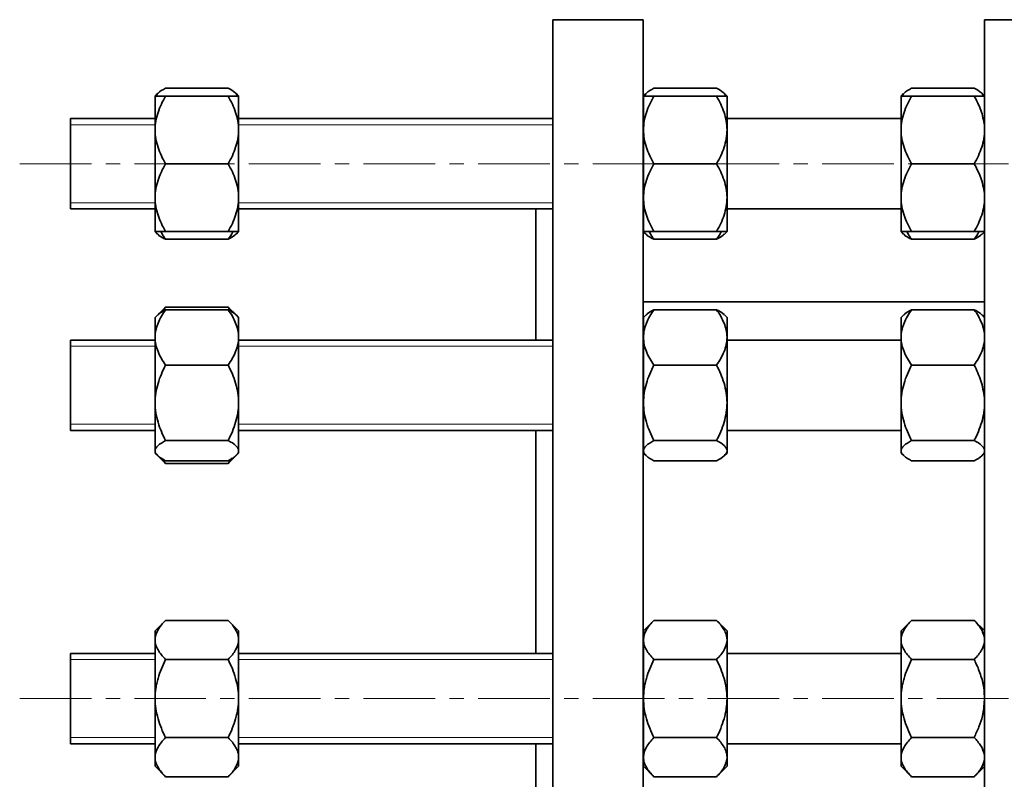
# Model space of a CAD drawing. Header units: millimetres. Extents: x -40 to 515, y 1 to 250.
# Tile 2 of 4: x -40 to 134, y 115 to 250. Entities that reach past the tile are written whole.
import ezdxf

# ---------------------------------------------------------------- set-up
doc = ezdxf.new("R2010")
doc.units = ezdxf.units.MM
doc.linetypes.add('CENTERX2', pattern=[20.32, 12.7, -2.54, 2.54, -2.54])
doc.layers.add('NOTE', color=7, linetype='Continuous')

msp = doc.modelspace()

# ---------------------------------------------------------------- linework, layer by layer
at = {"color": 7, "linetype": 'Continuous', "lineweight": 35}
for p, q in [((70.26, 249.98), (54.26, 249.98)), ((54.26, 157.48), (54.26, 249.98)), ((70.26, 157.48), (70.26, 249.98)), ((146.76, 249.98), (130.76, 249.98)), ((130.76, 157.48), (130.76, 249.98)), ((-3.3, 237.85), (-14.38, 237.85)), ((83.27, 237.85), (72.18, 237.85)), ((128.93, 237.85), (117.85, 237.85)), ((-15.79, 236.91), (-16.24, 236.46)), ((-16.24, 236.46), (-16.24, 230.46)), ((-3.3, 236.46), (-14.38, 236.46)), ((-1.44, 236.46), (-1.9, 236.93)), ((-1.44, 236.46), (-1.44, 230.46)), ((70.77, 236.91), (70.33, 236.46)), ((70.33, 236.46), (70.33, 230.46)), ((83.27, 236.46), (72.18, 236.46)), ((85.13, 236.46), (84.66, 236.93)), ((85.13, 236.46), (85.13, 230.46)), ((116.44, 236.91), (115.99, 236.46)), ((115.99, 236.46), (115.99, 230.46)), ((128.93, 236.46), (117.85, 236.46)), ((130.76, 236.5), (130.33, 236.93)), ((-16.24, 232.46), (-31.24, 232.46)), ((-31.24, 224.46), (-31.24, 232.46)), ((54.26, 232.46), (-1.44, 232.46)), ((70.33, 232.46), (70.26, 232.46)), ((115.99, 232.46), (85.13, 232.46)), ((-16.24, 230.46), (-16.24, 218.46)), ((-1.44, 230.46), (-1.44, 218.46)), ((70.33, 230.46), (70.33, 218.46)), ((85.13, 230.46), (85.13, 218.46)), ((115.99, 230.46), (115.99, 218.46)), ((-31.24, 216.46), (-31.24, 224.46)), ((-3.3, 224.46), (-14.38, 224.46)), ((83.27, 224.46), (72.18, 224.46)), ((128.93, 224.46), (117.85, 224.46)), ((-16.24, 218.46), (-16.24, 212.46)), ((-1.44, 218.46), (-1.44, 212.46)), ((70.33, 218.46), (70.33, 212.46)), ((85.13, 218.46), (85.13, 212.46)), ((115.99, 218.46), (115.99, 212.46)), ((-31.24, 216.46), (-16.24, 216.46)), ((-1.44, 216.46), (54.26, 216.46)), ((51.26, 193.23), (51.26, 216.46)), ((70.26, 216.46), (70.33, 216.46)), ((85.13, 216.46), (115.99, 216.46)), ((-16.24, 212.46), (-15.79, 212.02)), ((-3.3, 212.46), (-14.38, 212.46)), ((-1.9, 212), (-1.44, 212.46)), ((70.33, 212.46), (70.77, 212.02)), ((83.27, 212.46), (72.18, 212.46)), ((84.66, 212), (85.13, 212.46)), ((115.99, 212.46), (116.44, 212.02)), ((128.93, 212.46), (117.85, 212.46)), ((130.33, 212), (130.76, 212.43)), ((-3.3, 211.08), (-14.38, 211.08)), ((83.27, 211.08), (72.18, 211.08)), ((128.93, 211.08), (117.85, 211.08)), ((-14.38, 199.08), (-15.78, 197.69)), ((-15.14, 198.14), (-14.38, 199.08)), ((-3.3, 199.08), (-14.38, 199.08)), ((-1.89, 197.68), (-3.3, 199.08)), ((-3.3, 199.08), (-2.45, 198.07)), ((130.76, 199.98), (70.26, 199.98)), ((-15.78, 197.69), (-16.24, 197.23)), ((-16.24, 193.71), (-16.24, 197.23)), ((-3.3, 198.61), (-14.38, 198.61)), ((-1.44, 197.23), (-1.89, 197.68)), ((-1.44, 197.23), (-1.44, 193.71)), ((70.79, 197.69), (70.33, 197.23)), ((70.33, 193.71), (70.33, 197.23)), ((83.27, 198.61), (72.18, 198.61)), ((85.13, 197.23), (84.68, 197.68)), ((85.13, 197.23), (85.13, 193.71)), ((116.45, 197.69), (115.99, 197.23)), ((115.99, 193.71), (115.99, 197.23)), ((128.93, 198.61), (117.85, 198.61)), ((130.76, 197.26), (130.34, 197.68)), ((-16.24, 193.23), (-31.24, 193.23)), ((-31.24, 179.57), (-31.24, 193.23)), ((-16.24, 193.71), (-16.24, 182.12)), ((-1.44, 193.71), (-1.44, 182.12)), ((54.26, 193.23), (-1.44, 193.23)), ((70.33, 193.23), (70.26, 193.23)), ((70.33, 193.71), (70.33, 182.12)), ((85.13, 193.71), (85.13, 182.12)), ((115.99, 193.23), (85.13, 193.23)), ((115.99, 193.71), (115.99, 182.12)), ((-3.3, 188.81), (-14.38, 188.81)), ((83.27, 188.81), (72.18, 188.81)), ((128.93, 188.81), (117.85, 188.81)), ((-16.24, 182.12), (-16.24, 173.64)), ((-1.44, 182.12), (-1.44, 173.64)), ((70.33, 182.12), (70.33, 173.64)), ((85.13, 182.12), (85.13, 173.64)), ((115.99, 182.12), (115.99, 173.64)), ((-31.24, 177.23), (-31.24, 179.57)), ((-31.24, 177.23), (-16.24, 177.23)), ((-1.44, 177.23), (54.26, 177.23)), ((51.26, 157.48), (51.26, 177.23)), ((70.26, 177.23), (70.33, 177.23)), ((85.13, 177.23), (115.99, 177.23)), ((-3.3, 175.43), (-14.38, 175.43)), ((83.27, 175.43), (72.18, 175.43)), ((128.93, 175.43), (117.85, 175.43)), ((-16.24, 173.64), (-16.24, 173.23)), ((-16.24, 173.23), (-15.78, 172.77)), ((-1.89, 172.78), (-1.44, 173.23)), ((-1.44, 173.64), (-1.44, 173.23)), ((70.33, 173.64), (70.33, 173.23)), ((70.33, 173.23), (70.79, 172.77)), ((84.68, 172.78), (85.13, 173.23)), ((85.13, 173.64), (85.13, 173.23)), ((115.99, 173.64), (115.99, 173.23)), ((115.99, 173.23), (116.45, 172.77)), ((130.34, 172.78), (130.76, 173.2)), ((-15.69, 172.67), (-14.38, 171.37)), ((-14.38, 171.37), (-15.19, 172.35)), ((-3.3, 171.84), (-14.38, 171.84)), ((-3.3, 171.37), (-14.38, 171.37)), ((-3.3, 171.37), (-1.93, 172.74)), ((-2.52, 172.35), (-3.3, 171.37)), ((83.27, 171.84), (72.18, 171.84)), ((128.93, 171.84), (117.85, 171.84)), ((51.26, 137.74), (51.26, 157.48)), ((54.26, 64.98), (54.26, 157.48)), ((70.26, 64.98), (70.26, 157.48)), ((130.76, 64.98), (130.76, 157.48)), ((-14.38, 143.59), (-16.24, 141.74)), ((-3.3, 143.59), (-14.38, 143.59)), ((-1.44, 141.74), (-3.3, 143.59)), ((72.18, 143.59), (70.33, 141.74)), ((83.27, 143.59), (72.18, 143.59)), ((85.13, 141.74), (83.27, 143.59)), ((117.85, 143.59), (115.99, 141.74)), ((128.93, 143.59), (117.85, 143.59)), ((130.76, 141.77), (128.93, 143.59)), ((-16.24, 141.74), (-16.24, 140.13)), ((-1.44, 141.74), (-1.44, 140.13)), ((70.33, 141.74), (70.33, 140.13)), ((85.13, 141.74), (85.13, 140.13)), ((115.99, 141.74), (115.99, 140.13)), ((-16.24, 129.74), (-16.24, 140.13)), ((-1.44, 140.13), (-1.44, 129.74)), ((70.33, 129.74), (70.33, 140.13)), ((85.13, 140.13), (85.13, 129.74)), ((115.99, 129.74), (115.99, 140.13)), ((-16.24, 137.74), (-31.24, 137.74)), ((-31.24, 121.74), (-31.24, 137.74)), ((-3.3, 136.67), (-14.38, 136.67)), ((54.26, 137.74), (-1.44, 137.74)), ((70.33, 137.74), (70.26, 137.74)), ((83.27, 136.67), (72.18, 136.67)), ((115.99, 137.74), (85.13, 137.74)), ((128.93, 136.67), (117.85, 136.67)), ((-16.24, 129.74), (-16.24, 119.35)), ((-1.44, 129.74), (-1.44, 119.35)), ((70.33, 129.74), (70.33, 119.35)), ((85.13, 129.74), (85.13, 119.35)), ((115.99, 129.74), (115.99, 119.35)), ((-3.3, 122.81), (-14.38, 122.81)), ((83.27, 122.81), (72.18, 122.81)), ((128.93, 122.81), (117.85, 122.81)), ((-31.24, 121.74), (-16.24, 121.74)), ((-1.44, 121.74), (54.26, 121.74)), ((51.26, 98.5), (51.26, 121.74)), ((70.26, 121.74), (70.33, 121.74)), ((85.13, 121.74), (115.99, 121.74)), ((-16.24, 119.35), (-16.24, 117.74)), ((-1.44, 119.35), (-1.44, 117.74)), ((70.33, 119.35), (70.33, 117.74)), ((85.13, 119.35), (85.13, 117.74)), ((115.99, 119.35), (115.99, 117.74)), ((-16.24, 117.74), (-14.38, 115.88)), ((-3.3, 115.88), (-1.44, 117.74)), ((70.33, 117.74), (72.18, 115.88)), ((83.27, 115.88), (85.13, 117.74)), ((115.99, 117.74), (117.85, 115.88)), ((128.93, 115.88), (130.76, 117.71)), ((-3.3, 115.88), (-14.38, 115.88)), ((83.27, 115.88), (72.18, 115.88)), ((128.93, 115.88), (117.85, 115.88))]:
    msp.add_line(p, q, dxfattribs=at)
at = {"color": 7, "linetype": 'Continuous', "lineweight": 18}
for p, q in [((-16.24, 231.36), (-31.24, 231.36)), ((54.26, 231.36), (-1.44, 231.36)), ((-31.24, 217.57), (-16.24, 217.57)), ((-1.44, 217.57), (54.26, 217.57)), ((-16.24, 192.13), (-31.24, 192.13)), ((54.26, 192.13), (-1.44, 192.13)), ((-31.24, 178.33), (-16.24, 178.33)), ((-1.44, 178.33), (54.26, 178.33)), ((-16.24, 136.64), (-31.24, 136.64)), ((54.26, 136.64), (-1.44, 136.64)), ((-31.24, 122.84), (-16.24, 122.84)), ((-1.44, 122.84), (54.26, 122.84))]:
    msp.add_line(p, q, dxfattribs=at)
at = {"color": 7, "linetype": 'Continuous', "lineweight": 35}
for points, knots in [([(-16.09, 236.33), (-16, 236.55), (-15.8, 237.08), (-14.91, 237.57), (-14.38, 237.85)], [0, 0, 0, 0, 0.41914, 1, 1, 1, 1]), ([(-3.3, 237.85), (-2.84, 237.6), (-2.03, 237.16), (-1.74, 236.68), (-1.61, 236.46)], [0, 0, 0, 0, 0.554745, 1, 1, 1, 1]), ([(70.52, 236.41), (70.6, 236.6), (70.8, 237.11), (71.66, 237.57), (72.18, 237.85)], [0, 0, 0, 0, 0.3874027, 1, 1, 1, 1]), ([(83.27, 237.85), (83.72, 237.6), (84.54, 237.16), (84.82, 236.68), (84.95, 236.46)], [0, 0, 0, 0, 0.5547449, 1, 1, 1, 1]), ([(116.14, 236.33), (116.23, 236.55), (116.43, 237.08), (117.33, 237.57), (117.85, 237.85)], [0, 0, 0, 0, 0.41914, 1, 1, 1, 1]), ([(128.93, 237.85), (129.39, 237.6), (130.2, 237.16), (130.49, 236.68), (130.62, 236.46)], [0, 0, 0, 0, 0.554745, 1, 1, 1, 1]), ([(-16.24, 230.46), (-16.24, 231.51), (-16.06, 232.53), (-15.39, 234.56), (-14.93, 235.52), (-14.38, 236.46)], [0, 0, 0, 0, 0.5, 0.5, 1, 1, 1, 1]), ([(-14.38, 236.46), (-14.65, 236.46), (-14.91, 236.46), (-15.36, 236.46), (-15.56, 236.46), (-15.89, 236.46), (-16.02, 236.46), (-16.2, 236.46), (-16.24, 236.46), (-16.24, 236.46)], [0, 0, 0, 0, 0.25, 0.25, 0.5, 0.5, 0.75, 0.75, 1, 1, 1, 1]), ([(-3.3, 236.46), (-2.75, 235.52), (-2.29, 234.56), (-1.8, 233.07), (-1.67, 232.56), (-1.49, 231.52), (-1.44, 230.99), (-1.44, 230.46)], [0, 0, 0, 0, 0.5, 0.5, 0.75, 0.75, 1, 1, 1, 1]), ([(-1.44, 236.46), (-1.44, 236.46), (-1.49, 236.46), (-1.62, 236.46), (-1.67, 236.46), (-1.8, 236.46), (-1.88, 236.46), (-2.29, 236.46), (-2.76, 236.46), (-3.3, 236.46)], [0, 0, 0, 0, 0.25, 0.25, 0.375, 0.375, 0.5, 0.5, 1, 1, 1, 1]), ([(70.33, 230.46), (70.33, 231.51), (70.51, 232.53), (71.17, 234.56), (71.64, 235.52), (72.18, 236.46)], [0, 0, 0, 0, 0.5, 0.5, 1, 1, 1, 1]), ([(72.18, 236.46), (71.91, 236.46), (71.66, 236.46), (71.21, 236.46), (71.01, 236.46), (70.68, 236.46), (70.55, 236.46), (70.37, 236.46), (70.33, 236.46), (70.33, 236.46)], [0, 0, 0, 0, 0.25, 0.25, 0.5, 0.5, 0.75, 0.75, 1, 1, 1, 1]), ([(83.27, 236.46), (83.81, 235.52), (84.27, 234.56), (84.77, 233.07), (84.9, 232.56), (85.08, 231.52), (85.13, 230.99), (85.13, 230.46)], [0, 0, 0, 0, 0.5, 0.5, 0.75, 0.75, 1, 1, 1, 1]), ([(85.13, 236.46), (85.13, 236.46), (85.08, 236.46), (84.95, 236.46), (84.89, 236.46), (84.76, 236.46), (84.69, 236.46), (84.27, 236.46), (83.81, 236.46), (83.27, 236.46)], [0, 0, 0, 0, 0.25, 0.25, 0.375, 0.375, 0.5, 0.5, 1, 1, 1, 1]), ([(115.99, 230.46), (115.99, 231.51), (116.18, 232.53), (116.84, 234.56), (117.3, 235.52), (117.85, 236.46)], [0, 0, 0, 0, 0.5, 0.5, 1, 1, 1, 1]), ([(117.85, 236.46), (117.58, 236.46), (117.32, 236.46), (116.87, 236.46), (116.68, 236.46), (116.35, 236.46), (116.21, 236.46), (116.04, 236.46), (115.99, 236.46), (115.99, 236.46)], [0, 0, 0, 0, 0.25, 0.25, 0.5, 0.5, 0.75, 0.75, 1, 1, 1, 1]), ([(128.93, 236.46), (129.38, 235.64), (130.29, 233.97), (130.6, 232.15), (130.76, 231.22)], [0, 0, 0, 0, 0.491688, 1, 1, 1, 1]), ([(130.79, 236.46), (130.79, 236.46), (130.75, 236.46), (130.61, 236.46), (130.56, 236.46), (130.43, 236.46), (130.35, 236.46), (129.94, 236.46), (129.47, 236.46), (128.93, 236.46)], [0, 0, 0, 0, 0.25, 0.25, 0.375, 0.375, 0.5, 0.5, 1, 1, 1, 1]), ([(-14.38, 224.46), (-14.93, 225.41), (-15.39, 226.37), (-15.88, 227.86), (-16.01, 228.37), (-16.19, 229.41), (-16.24, 229.94), (-16.24, 230.46)], [0, 0, 0, 0, 0.5, 0.5, 0.75, 0.75, 1, 1, 1, 1]), ([(-1.44, 230.46), (-1.44, 229.42), (-1.63, 228.39), (-2.29, 226.37), (-2.75, 225.4), (-3.3, 224.46)], [0, 0, 0, 0, 0.5, 0.5, 1, 1, 1, 1]), ([(72.18, 224.46), (71.64, 225.41), (71.18, 226.37), (70.68, 227.86), (70.55, 228.37), (70.37, 229.41), (70.33, 229.94), (70.33, 230.46)], [0, 0, 0, 0, 0.5, 0.5, 0.75, 0.75, 1, 1, 1, 1]), ([(85.13, 230.46), (85.13, 229.42), (84.94, 228.39), (84.28, 226.37), (83.81, 225.4), (83.27, 224.46)], [0, 0, 0, 0, 0.5, 0.5, 1, 1, 1, 1]), ([(117.85, 224.46), (117.3, 225.41), (116.84, 226.37), (116.35, 227.86), (116.22, 228.37), (116.04, 229.41), (115.99, 229.94), (115.99, 230.46)], [0, 0, 0, 0, 0.5, 0.5, 0.75, 0.75, 1, 1, 1, 1]), ([(130.79, 230.46), (130.79, 229.42), (130.61, 228.39), (129.94, 226.37), (129.48, 225.4), (128.93, 224.46)], [0, 0, 0, 0, 0.5, 0.5, 1, 1, 1, 1]), ([(-16.24, 218.46), (-16.24, 219.51), (-16.06, 220.53), (-15.39, 222.56), (-14.93, 223.52), (-14.38, 224.46)], [0, 0, 0, 0, 0.5, 0.5, 1, 1, 1, 1]), ([(-3.3, 224.46), (-2.75, 223.52), (-2.29, 222.56), (-1.8, 221.07), (-1.67, 220.56), (-1.49, 219.52), (-1.44, 218.99), (-1.44, 218.46)], [0, 0, 0, 0, 0.5, 0.5, 0.75, 0.75, 1, 1, 1, 1]), ([(70.33, 218.46), (70.33, 219.51), (70.51, 220.53), (71.17, 222.56), (71.64, 223.52), (72.18, 224.46)], [0, 0, 0, 0, 0.5, 0.5, 1, 1, 1, 1]), ([(83.27, 224.46), (83.81, 223.52), (84.27, 222.56), (84.77, 221.07), (84.9, 220.56), (85.08, 219.52), (85.13, 218.99), (85.13, 218.46)], [0, 0, 0, 0, 0.5, 0.5, 0.75, 0.75, 1, 1, 1, 1]), ([(115.99, 218.46), (115.99, 219.51), (116.18, 220.53), (116.84, 222.56), (117.3, 223.52), (117.85, 224.46)], [0, 0, 0, 0, 0.5, 0.5, 1, 1, 1, 1]), ([(128.93, 224.46), (129.38, 223.64), (130.29, 221.97), (130.6, 220.15), (130.76, 219.22)], [0, 0, 0, 0, 0.491688, 1, 1, 1, 1]), ([(-14.38, 212.46), (-14.93, 213.41), (-15.39, 214.37), (-15.88, 215.86), (-16.01, 216.37), (-16.19, 217.41), (-16.24, 217.94), (-16.24, 218.46)], [0, 0, 0, 0, 0.5, 0.5, 0.75, 0.75, 1, 1, 1, 1]), ([(-1.44, 218.46), (-1.44, 217.42), (-1.63, 216.39), (-2.29, 214.37), (-2.75, 213.4), (-3.3, 212.46)], [0, 0, 0, 0, 0.5, 0.5, 1, 1, 1, 1]), ([(72.18, 212.46), (71.64, 213.41), (71.18, 214.37), (70.68, 215.86), (70.55, 216.37), (70.37, 217.41), (70.33, 217.94), (70.33, 218.46)], [0, 0, 0, 0, 0.5, 0.5, 0.75, 0.75, 1, 1, 1, 1]), ([(85.13, 218.46), (85.13, 217.42), (84.94, 216.39), (84.28, 214.37), (83.81, 213.4), (83.27, 212.46)], [0, 0, 0, 0, 0.5, 0.5, 1, 1, 1, 1]), ([(117.85, 212.46), (117.3, 213.41), (116.84, 214.37), (116.35, 215.86), (116.22, 216.37), (116.04, 217.41), (115.99, 217.94), (115.99, 218.46)], [0, 0, 0, 0, 0.5, 0.5, 0.75, 0.75, 1, 1, 1, 1]), ([(130.79, 218.46), (130.79, 217.42), (130.61, 216.39), (129.94, 214.37), (129.48, 213.4), (128.93, 212.46)], [0, 0, 0, 0, 0.5, 0.5, 1, 1, 1, 1]), ([(-16.24, 212.46), (-16.24, 212.46), (-16.2, 212.46), (-16.06, 212.46), (-16.01, 212.46), (-15.88, 212.46), (-15.8, 212.46), (-15.39, 212.46), (-14.92, 212.46), (-14.38, 212.46)], [0, 0, 0, 0, 0.25, 0.25, 0.375, 0.375, 0.5, 0.5, 1, 1, 1, 1]), ([(-15.77, 212.04), (-15.75, 212.01), (-15.57, 211.67), (-14.95, 211.36), (-14.38, 211.08)], [0, 0, 0, 0, 0.09752, 1, 1, 1, 1]), ([(-14.38, 211.08), (-14.45, 211.17), (-14.77, 211.62), (-15.02, 212.09), (-15.22, 212.46)], [0, 0, 0, 0, 0.207763, 1, 1, 1, 1]), ([(-2.43, 212.46), (-2.44, 212.45), (-2.66, 211.97), (-2.98, 211.52), (-3.3, 211.08)], [0, 0, 0, 0, 0.030655, 1, 1, 1, 1]), ([(-3.3, 212.46), (-3.03, 212.46), (-2.77, 212.46), (-2.32, 212.46), (-2.13, 212.46), (-1.8, 212.46), (-1.66, 212.46), (-1.49, 212.46), (-1.44, 212.46), (-1.44, 212.46)], [0, 0, 0, 0, 0.25, 0.25, 0.5, 0.5, 0.75, 0.75, 1, 1, 1, 1]), ([(-3.3, 211.08), (-2.82, 211.32), (-2.22, 211.63), (-1.99, 211.97), (-1.94, 212.04)], [0, 0, 0, 0, 0.788468, 1, 1, 1, 1]), ([(70.33, 212.46), (70.33, 212.46), (70.37, 212.46), (70.5, 212.46), (70.56, 212.46), (70.69, 212.46), (70.76, 212.46), (71.18, 212.46), (71.64, 212.46), (72.18, 212.46)], [0, 0, 0, 0, 0.25, 0.25, 0.375, 0.375, 0.5, 0.5, 1, 1, 1, 1]), ([(70.8, 212.04), (70.81, 212.01), (70.99, 211.67), (71.62, 211.36), (72.18, 211.08)], [0, 0, 0, 0, 0.09752, 1, 1, 1, 1]), ([(72.18, 211.08), (72.12, 211.17), (71.8, 211.62), (71.55, 212.09), (71.35, 212.46)], [0, 0, 0, 0, 0.207763, 1, 1, 1, 1]), ([(84.13, 212.46), (84.13, 212.45), (83.91, 211.97), (83.58, 211.52), (83.27, 211.08)], [0, 0, 0, 0, 0.030655, 1, 1, 1, 1]), ([(83.27, 212.46), (83.54, 212.46), (83.79, 212.46), (84.24, 212.46), (84.44, 212.46), (84.77, 212.46), (84.9, 212.46), (85.08, 212.46), (85.13, 212.46), (85.13, 212.46)], [0, 0, 0, 0, 0.25, 0.25, 0.5, 0.5, 0.75, 0.75, 1, 1, 1, 1]), ([(83.27, 211.08), (83.74, 211.32), (84.35, 211.63), (84.58, 211.97), (84.63, 212.04)], [0, 0, 0, 0, 0.788468, 1, 1, 1, 1]), ([(115.99, 212.46), (115.99, 212.46), (116.04, 212.46), (116.17, 212.46), (116.22, 212.46), (116.35, 212.46), (116.43, 212.46), (116.84, 212.46), (117.31, 212.46), (117.85, 212.46)], [0, 0, 0, 0, 0.25, 0.25, 0.375, 0.375, 0.5, 0.5, 1, 1, 1, 1]), ([(116.46, 212.04), (116.48, 212.01), (116.66, 211.67), (117.28, 211.36), (117.85, 211.08)], [0, 0, 0, 0, 0.09752, 1, 1, 1, 1]), ([(117.85, 211.08), (117.78, 211.17), (117.47, 211.62), (117.21, 212.09), (117.01, 212.46)], [0, 0, 0, 0, 0.207763, 1, 1, 1, 1]), ([(129.8, 212.46), (129.79, 212.45), (129.58, 211.97), (129.25, 211.52), (128.93, 211.08)], [0, 0, 0, 0, 0.030655, 1, 1, 1, 1]), ([(128.93, 212.46), (129.21, 212.46), (129.46, 212.46), (129.91, 212.46), (130.11, 212.46), (130.44, 212.46), (130.57, 212.46), (130.75, 212.46), (130.79, 212.46), (130.79, 212.46)], [0, 0, 0, 0, 0.25, 0.25, 0.5, 0.5, 0.75, 0.75, 1, 1, 1, 1]), ([(128.93, 211.08), (129.41, 211.32), (130.01, 211.63), (130.24, 211.97), (130.29, 212.04)], [0, 0, 0, 0, 0.788468, 1, 1, 1, 1]), ([(-16.24, 193.71), (-16.24, 194.14), (-16.2, 194.56), (-16.06, 195.19), (-16.01, 195.4), (-15.88, 195.82), (-15.8, 196.03), (-15.39, 197.06), (-14.92, 197.85), (-14.38, 198.61)], [0, 0, 0, 0, 0.25, 0.25, 0.375, 0.375, 0.5, 0.5, 1, 1, 1, 1]), ([(-14.38, 198.61), (-14.86, 198.37), (-15.46, 198.06), (-15.69, 197.72), (-15.74, 197.65)], [0, 0, 0, 0, 0.788468, 1, 1, 1, 1]), ([(-3.3, 198.61), (-3.03, 198.23), (-2.77, 197.84), (-2.32, 197.05), (-2.13, 196.65), (-1.8, 195.83), (-1.66, 195.41), (-1.49, 194.56), (-1.44, 194.14), (-1.44, 193.71)], [0, 0, 0, 0, 0.25, 0.25, 0.5, 0.5, 0.75, 0.75, 1, 1, 1, 1]), ([(-1.91, 197.65), (-1.93, 197.68), (-2.11, 198.02), (-2.73, 198.33), (-3.3, 198.61)], [0, 0, 0, 0, 0.09752, 1, 1, 1, 1]), ([(70.33, 193.71), (70.33, 194.14), (70.37, 194.56), (70.5, 195.19), (70.56, 195.4), (70.69, 195.82), (70.76, 196.03), (71.18, 197.06), (71.64, 197.85), (72.18, 198.61)], [0, 0, 0, 0, 0.25, 0.25, 0.375, 0.375, 0.5, 0.5, 1, 1, 1, 1]), ([(72.18, 198.61), (71.71, 198.37), (71.1, 198.06), (70.87, 197.72), (70.82, 197.65)], [0, 0, 0, 0, 0.788468, 1, 1, 1, 1]), ([(83.27, 198.61), (83.54, 198.23), (83.79, 197.84), (84.24, 197.05), (84.44, 196.65), (84.77, 195.83), (84.9, 195.41), (85.08, 194.56), (85.13, 194.14), (85.13, 193.71)], [0, 0, 0, 0, 0.25, 0.25, 0.5, 0.5, 0.75, 0.75, 1, 1, 1, 1]), ([(84.65, 197.65), (84.64, 197.68), (84.46, 198.02), (83.83, 198.33), (83.27, 198.61)], [0, 0, 0, 0, 0.09752, 1, 1, 1, 1]), ([(115.99, 193.71), (115.99, 194.14), (116.04, 194.56), (116.17, 195.19), (116.22, 195.4), (116.35, 195.82), (116.43, 196.03), (116.84, 197.06), (117.31, 197.85), (117.85, 198.61)], [0, 0, 0, 0, 0.25, 0.25, 0.375, 0.375, 0.5, 0.5, 1, 1, 1, 1]), ([(117.85, 198.61), (117.37, 198.37), (116.77, 198.06), (116.54, 197.72), (116.49, 197.65)], [0, 0, 0, 0, 0.788468, 1, 1, 1, 1]), ([(128.93, 198.61), (129.21, 198.23), (129.46, 197.84), (129.91, 197.05), (130.11, 196.65), (130.44, 195.83), (130.57, 195.41), (130.75, 194.56), (130.79, 194.14), (130.79, 193.71)], [0, 0, 0, 0, 0.25, 0.25, 0.5, 0.5, 0.75, 0.75, 1, 1, 1, 1]), ([(130.32, 197.65), (130.3, 197.68), (130.12, 198.02), (129.5, 198.33), (128.93, 198.61)], [0, 0, 0, 0, 0.09752, 1, 1, 1, 1]), ([(-14.38, 188.81), (-14.65, 189.2), (-14.91, 189.59), (-15.36, 190.38), (-15.56, 190.78), (-15.89, 191.6), (-16.02, 192.01), (-16.2, 192.87), (-16.24, 193.29), (-16.24, 193.71)], [0, 0, 0, 0, 0.25, 0.25, 0.5, 0.5, 0.75, 0.75, 1, 1, 1, 1]), ([(-1.44, 193.71), (-1.44, 193.29), (-1.49, 192.87), (-1.62, 192.23), (-1.67, 192.02), (-1.8, 191.6), (-1.88, 191.39), (-2.29, 190.36), (-2.76, 189.58), (-3.3, 188.81)], [0, 0, 0, 0, 0.25, 0.25, 0.375, 0.375, 0.5, 0.5, 1, 1, 1, 1]), ([(72.18, 188.81), (71.91, 189.2), (71.66, 189.59), (71.21, 190.38), (71.01, 190.78), (70.68, 191.6), (70.55, 192.01), (70.37, 192.87), (70.33, 193.29), (70.33, 193.71)], [0, 0, 0, 0, 0.25, 0.25, 0.5, 0.5, 0.75, 0.75, 1, 1, 1, 1]), ([(85.13, 193.71), (85.13, 193.29), (85.08, 192.87), (84.95, 192.23), (84.89, 192.02), (84.76, 191.6), (84.69, 191.39), (84.27, 190.36), (83.81, 189.58), (83.27, 188.81)], [0, 0, 0, 0, 0.25, 0.25, 0.375, 0.375, 0.5, 0.5, 1, 1, 1, 1]), ([(117.85, 188.81), (117.58, 189.2), (117.32, 189.59), (116.87, 190.38), (116.68, 190.78), (116.35, 191.6), (116.21, 192.01), (116.04, 192.87), (115.99, 193.29), (115.99, 193.71)], [0, 0, 0, 0, 0.25, 0.25, 0.5, 0.5, 0.75, 0.75, 1, 1, 1, 1]), ([(130.79, 193.71), (130.79, 193.29), (130.75, 192.87), (130.61, 192.23), (130.56, 192.02), (130.43, 191.6), (130.35, 191.39), (129.94, 190.36), (129.47, 189.58), (128.93, 188.81)], [0, 0, 0, 0, 0.25, 0.25, 0.375, 0.375, 0.5, 0.5, 1, 1, 1, 1]), ([(-16.24, 182.12), (-16.24, 183.29), (-16.06, 184.43), (-15.39, 186.69), (-14.93, 187.77), (-14.38, 188.81)], [0, 0, 0, 0, 0.5, 0.5, 1, 1, 1, 1]), ([(-3.3, 188.81), (-2.75, 187.76), (-2.29, 186.69), (-1.8, 185.02), (-1.67, 184.46), (-1.49, 183.3), (-1.44, 182.71), (-1.44, 182.12)], [0, 0, 0, 0, 0.5, 0.5, 0.75, 0.75, 1, 1, 1, 1]), ([(70.33, 182.12), (70.33, 183.29), (70.51, 184.43), (71.17, 186.69), (71.64, 187.77), (72.18, 188.81)], [0, 0, 0, 0, 0.5, 0.5, 1, 1, 1, 1]), ([(83.27, 188.81), (83.81, 187.76), (84.27, 186.69), (84.77, 185.02), (84.9, 184.46), (85.08, 183.3), (85.13, 182.71), (85.13, 182.12)], [0, 0, 0, 0, 0.5, 0.5, 0.75, 0.75, 1, 1, 1, 1]), ([(115.99, 182.12), (115.99, 183.29), (116.18, 184.43), (116.84, 186.69), (117.3, 187.77), (117.85, 188.81)], [0, 0, 0, 0, 0.5, 0.5, 1, 1, 1, 1]), ([(128.93, 188.81), (129.38, 187.9), (130.29, 186.04), (130.6, 184), (130.76, 182.96)], [0, 0, 0, 0, 0.491688, 1, 1, 1, 1]), ([(-14.38, 175.43), (-14.93, 176.48), (-15.39, 177.55), (-15.88, 179.22), (-16.01, 179.79), (-16.19, 180.94), (-16.24, 181.54), (-16.24, 182.12)], [0, 0, 0, 0, 0.5, 0.5, 0.75, 0.75, 1, 1, 1, 1]), ([(-1.44, 182.12), (-1.44, 180.96), (-1.63, 179.81), (-2.29, 177.56), (-2.75, 176.48), (-3.3, 175.43)], [0, 0, 0, 0, 0.5, 0.5, 1, 1, 1, 1]), ([(72.18, 175.43), (71.64, 176.48), (71.18, 177.55), (70.68, 179.22), (70.55, 179.79), (70.37, 180.94), (70.33, 181.54), (70.33, 182.12)], [0, 0, 0, 0, 0.5, 0.5, 0.75, 0.75, 1, 1, 1, 1]), ([(85.13, 182.12), (85.13, 180.96), (84.94, 179.81), (84.28, 177.56), (83.81, 176.48), (83.27, 175.43)], [0, 0, 0, 0, 0.5, 0.5, 1, 1, 1, 1]), ([(117.85, 175.43), (117.3, 176.48), (116.84, 177.55), (116.35, 179.22), (116.22, 179.79), (116.04, 180.94), (115.99, 181.54), (115.99, 182.12)], [0, 0, 0, 0, 0.5, 0.5, 0.75, 0.75, 1, 1, 1, 1]), ([(130.79, 182.12), (130.79, 180.96), (130.61, 179.81), (129.94, 177.56), (129.48, 176.48), (128.93, 175.43)], [0, 0, 0, 0, 0.5, 0.5, 1, 1, 1, 1]), ([(-16.24, 173.64), (-16.24, 173.95), (-16.06, 174.25), (-15.39, 174.86), (-14.93, 175.15), (-14.38, 175.43)], [0, 0, 0, 0, 0.5, 0.5, 1, 1, 1, 1]), ([(-3.3, 175.43), (-2.75, 175.15), (-2.29, 174.86), (-1.8, 174.41), (-1.67, 174.26), (-1.49, 173.95), (-1.44, 173.79), (-1.44, 173.64)], [0, 0, 0, 0, 0.5, 0.5, 0.75, 0.75, 1, 1, 1, 1]), ([(70.33, 173.64), (70.33, 173.95), (70.51, 174.25), (71.17, 174.86), (71.64, 175.15), (72.18, 175.43)], [0, 0, 0, 0, 0.5, 0.5, 1, 1, 1, 1]), ([(83.27, 175.43), (83.81, 175.15), (84.27, 174.86), (84.77, 174.41), (84.9, 174.26), (85.08, 173.95), (85.13, 173.79), (85.13, 173.64)], [0, 0, 0, 0, 0.5, 0.5, 0.75, 0.75, 1, 1, 1, 1]), ([(115.99, 173.64), (115.99, 173.95), (116.18, 174.25), (116.84, 174.86), (117.3, 175.15), (117.85, 175.43)], [0, 0, 0, 0, 0.5, 0.5, 1, 1, 1, 1]), ([(128.93, 175.43), (129.48, 175.15), (129.94, 174.86), (130.43, 174.41), (130.56, 174.26), (130.74, 173.95), (130.79, 173.79), (130.79, 173.64)], [0, 0, 0, 0, 0.5, 0.5, 0.75, 0.75, 1, 1, 1, 1]), ([(-14.38, 171.84), (-14.93, 172.12), (-15.39, 172.41), (-15.88, 172.86), (-16.01, 173.01), (-16.19, 173.32), (-16.24, 173.48), (-16.24, 173.64)], [0, 0, 0, 0, 0.5, 0.5, 0.75, 0.75, 1, 1, 1, 1]), ([(-1.44, 173.64), (-1.44, 173.32), (-1.63, 173.02), (-2.29, 172.41), (-2.75, 172.12), (-3.3, 171.84)], [0, 0, 0, 0, 0.5, 0.5, 1, 1, 1, 1]), ([(72.18, 171.84), (71.64, 172.12), (71.18, 172.41), (70.68, 172.86), (70.55, 173.01), (70.37, 173.32), (70.33, 173.48), (70.33, 173.64)], [0, 0, 0, 0, 0.5, 0.5, 0.75, 0.75, 1, 1, 1, 1]), ([(85.13, 173.64), (85.13, 173.32), (84.94, 173.02), (84.28, 172.41), (83.81, 172.12), (83.27, 171.84)], [0, 0, 0, 0, 0.5, 0.5, 1, 1, 1, 1]), ([(117.85, 171.84), (117.3, 172.12), (116.84, 172.41), (116.35, 172.86), (116.22, 173.01), (116.04, 173.32), (115.99, 173.48), (115.99, 173.64)], [0, 0, 0, 0, 0.5, 0.5, 0.75, 0.75, 1, 1, 1, 1]), ([(130.79, 173.64), (130.79, 173.32), (130.61, 173.02), (129.94, 172.41), (129.48, 172.12), (128.93, 171.84)], [0, 0, 0, 0, 0.5, 0.5, 1, 1, 1, 1]), ([(-16.24, 140.13), (-16.24, 140.73), (-16.06, 141.33), (-15.39, 142.49), (-14.93, 143.05), (-14.38, 143.59)], [0, 0, 0, 0, 0.5, 0.5, 1, 1, 1, 1]), ([(-3.3, 143.59), (-2.75, 143.05), (-2.29, 142.5), (-1.8, 141.63), (-1.67, 141.34), (-1.49, 140.74), (-1.44, 140.43), (-1.44, 140.13)], [0, 0, 0, 0, 0.5, 0.5, 0.75, 0.75, 1, 1, 1, 1]), ([(70.33, 140.13), (70.33, 140.73), (70.51, 141.33), (71.17, 142.49), (71.64, 143.05), (72.18, 143.59)], [0, 0, 0, 0, 0.5, 0.5, 1, 1, 1, 1]), ([(83.27, 143.59), (83.81, 143.05), (84.27, 142.5), (84.77, 141.63), (84.9, 141.34), (85.08, 140.74), (85.13, 140.43), (85.13, 140.13)], [0, 0, 0, 0, 0.5, 0.5, 0.75, 0.75, 1, 1, 1, 1]), ([(115.99, 140.13), (115.99, 140.73), (116.18, 141.33), (116.84, 142.49), (117.3, 143.05), (117.85, 143.59)], [0, 0, 0, 0, 0.5, 0.5, 1, 1, 1, 1]), ([(128.93, 143.59), (129.38, 143.12), (130.29, 142.16), (130.6, 141.1), (130.76, 140.57)], [0, 0, 0, 0, 0.491688, 1, 1, 1, 1]), ([(-14.38, 136.67), (-14.93, 137.21), (-15.39, 137.77), (-15.88, 138.63), (-16.01, 138.92), (-16.19, 139.52), (-16.24, 139.83), (-16.24, 140.13)], [0, 0, 0, 0, 0.5, 0.5, 0.75, 0.75, 1, 1, 1, 1]), ([(-1.44, 140.13), (-1.44, 139.53), (-1.63, 138.94), (-2.29, 137.77), (-2.75, 137.21), (-3.3, 136.67)], [0, 0, 0, 0, 0.5, 0.5, 1, 1, 1, 1]), ([(72.18, 136.67), (71.64, 137.21), (71.18, 137.77), (70.68, 138.63), (70.55, 138.92), (70.37, 139.52), (70.33, 139.83), (70.33, 140.13)], [0, 0, 0, 0, 0.5, 0.5, 0.75, 0.75, 1, 1, 1, 1]), ([(85.13, 140.13), (85.13, 139.53), (84.94, 138.94), (84.28, 137.77), (83.81, 137.21), (83.27, 136.67)], [0, 0, 0, 0, 0.5, 0.5, 1, 1, 1, 1]), ([(117.85, 136.67), (117.3, 137.21), (116.84, 137.77), (116.35, 138.63), (116.22, 138.92), (116.04, 139.52), (115.99, 139.83), (115.99, 140.13)], [0, 0, 0, 0, 0.5, 0.5, 0.75, 0.75, 1, 1, 1, 1]), ([(130.79, 140.13), (130.79, 139.53), (130.61, 138.94), (129.94, 137.77), (129.48, 137.21), (128.93, 136.67)], [0, 0, 0, 0, 0.5, 0.5, 1, 1, 1, 1]), ([(-16.24, 129.74), (-16.24, 130.34), (-16.2, 130.94), (-16.06, 131.83), (-16.01, 132.13), (-15.88, 132.72), (-15.8, 133.02), (-15.39, 134.48), (-14.92, 135.59), (-14.38, 136.67)], [0, 0, 0, 0, 0.25, 0.25, 0.375, 0.375, 0.5, 0.5, 1, 1, 1, 1]), ([(-3.3, 136.67), (-3.03, 136.13), (-2.77, 135.57), (-2.32, 134.46), (-2.13, 133.89), (-1.8, 132.73), (-1.66, 132.14), (-1.49, 130.94), (-1.44, 130.34), (-1.44, 129.74)], [0, 0, 0, 0, 0.25, 0.25, 0.5, 0.5, 0.75, 0.75, 1, 1, 1, 1]), ([(70.33, 129.74), (70.33, 130.34), (70.37, 130.94), (70.5, 131.83), (70.56, 132.13), (70.69, 132.72), (70.76, 133.02), (71.18, 134.48), (71.64, 135.59), (72.18, 136.67)], [0, 0, 0, 0, 0.25, 0.25, 0.375, 0.375, 0.5, 0.5, 1, 1, 1, 1]), ([(83.27, 136.67), (83.54, 136.13), (83.79, 135.57), (84.24, 134.46), (84.44, 133.89), (84.77, 132.73), (84.9, 132.14), (85.08, 130.94), (85.13, 130.34), (85.13, 129.74)], [0, 0, 0, 0, 0.25, 0.25, 0.5, 0.5, 0.75, 0.75, 1, 1, 1, 1]), ([(115.99, 129.74), (115.99, 130.34), (116.04, 130.94), (116.17, 131.83), (116.22, 132.13), (116.35, 132.72), (116.43, 133.02), (116.84, 134.48), (117.31, 135.59), (117.85, 136.67)], [0, 0, 0, 0, 0.25, 0.25, 0.375, 0.375, 0.5, 0.5, 1, 1, 1, 1]), ([(128.93, 136.67), (129, 136.53), (129.42, 135.67), (130.1, 134.02), (130.67, 131.95), (130.73, 130.64), (130.76, 130.15)], [0, 0, 0, 0, 0.064819, 0.42152, 0.78515, 1, 1, 1, 1]), ([(-14.38, 122.81), (-14.65, 123.35), (-14.91, 123.9), (-15.36, 125.02), (-15.56, 125.59), (-15.89, 126.75), (-16.02, 127.34), (-16.2, 128.54), (-16.24, 129.14), (-16.24, 129.74)], [0, 0, 0, 0, 0.25, 0.25, 0.5, 0.5, 0.75, 0.75, 1, 1, 1, 1]), ([(-1.44, 129.74), (-1.44, 129.14), (-1.49, 128.54), (-1.62, 127.65), (-1.67, 127.35), (-1.8, 126.76), (-1.88, 126.46), (-2.29, 125), (-2.76, 123.89), (-3.3, 122.81)], [0, 0, 0, 0, 0.25, 0.25, 0.375, 0.375, 0.5, 0.5, 1, 1, 1, 1]), ([(72.18, 122.81), (71.91, 123.35), (71.66, 123.9), (71.21, 125.02), (71.01, 125.59), (70.68, 126.75), (70.55, 127.34), (70.37, 128.54), (70.33, 129.14), (70.33, 129.74)], [0, 0, 0, 0, 0.25, 0.25, 0.5, 0.5, 0.75, 0.75, 1, 1, 1, 1]), ([(85.13, 129.74), (85.13, 129.14), (85.08, 128.54), (84.95, 127.65), (84.89, 127.35), (84.76, 126.76), (84.69, 126.46), (84.27, 125), (83.81, 123.89), (83.27, 122.81)], [0, 0, 0, 0, 0.25, 0.25, 0.375, 0.375, 0.5, 0.5, 1, 1, 1, 1]), ([(117.85, 122.81), (117.58, 123.35), (117.32, 123.9), (116.87, 125.02), (116.68, 125.59), (116.35, 126.75), (116.21, 127.34), (116.04, 128.54), (115.99, 129.14), (115.99, 129.74)], [0, 0, 0, 0, 0.25, 0.25, 0.5, 0.5, 0.75, 0.75, 1, 1, 1, 1]), ([(130.76, 129.49), (130.68, 128.53), (130.56, 126.9), (129.81, 124.68), (129.23, 123.44), (128.93, 122.81)], [0, 0, 0, 0, 0.409185, 0.702636, 1, 1, 1, 1]), ([(-16.24, 119.35), (-16.24, 119.95), (-16.06, 120.54), (-15.39, 121.71), (-14.93, 122.27), (-14.38, 122.81)], [0, 0, 0, 0, 0.5, 0.5, 1, 1, 1, 1]), ([(-3.3, 122.81), (-2.75, 122.27), (-2.29, 121.71), (-1.8, 120.85), (-1.67, 120.56), (-1.49, 119.96), (-1.44, 119.65), (-1.44, 119.35)], [0, 0, 0, 0, 0.5, 0.5, 0.75, 0.75, 1, 1, 1, 1]), ([(70.33, 119.35), (70.33, 119.95), (70.51, 120.54), (71.17, 121.71), (71.64, 122.27), (72.18, 122.81)], [0, 0, 0, 0, 0.5, 0.5, 1, 1, 1, 1]), ([(83.27, 122.81), (83.81, 122.27), (84.27, 121.71), (84.77, 120.85), (84.9, 120.56), (85.08, 119.96), (85.13, 119.65), (85.13, 119.35)], [0, 0, 0, 0, 0.5, 0.5, 0.75, 0.75, 1, 1, 1, 1]), ([(115.99, 119.35), (115.99, 119.95), (116.18, 120.54), (116.84, 121.71), (117.3, 122.27), (117.85, 122.81)], [0, 0, 0, 0, 0.5, 0.5, 1, 1, 1, 1]), ([(128.93, 122.81), (129.38, 122.34), (130.29, 121.37), (130.6, 120.32), (130.76, 119.78)], [0, 0, 0, 0, 0.491688, 1, 1, 1, 1]), ([(-14.38, 115.88), (-14.93, 116.43), (-15.39, 116.98), (-15.88, 117.84), (-16.01, 118.14), (-16.19, 118.73), (-16.24, 119.04), (-16.24, 119.35)], [0, 0, 0, 0, 0.5, 0.5, 0.75, 0.75, 1, 1, 1, 1]), ([(-1.44, 119.35), (-1.44, 118.74), (-1.63, 118.15), (-2.29, 116.98), (-2.75, 116.42), (-3.3, 115.88)], [0, 0, 0, 0, 0.5, 0.5, 1, 1, 1, 1]), ([(72.18, 115.88), (71.64, 116.43), (71.18, 116.98), (70.68, 117.84), (70.55, 118.14), (70.37, 118.73), (70.33, 119.04), (70.33, 119.35)], [0, 0, 0, 0, 0.5, 0.5, 0.75, 0.75, 1, 1, 1, 1]), ([(85.13, 119.35), (85.13, 118.74), (84.94, 118.15), (84.28, 116.98), (83.81, 116.42), (83.27, 115.88)], [0, 0, 0, 0, 0.5, 0.5, 1, 1, 1, 1]), ([(117.85, 115.88), (117.3, 116.43), (116.84, 116.98), (116.35, 117.84), (116.22, 118.14), (116.04, 118.73), (115.99, 119.04), (115.99, 119.35)], [0, 0, 0, 0, 0.5, 0.5, 0.75, 0.75, 1, 1, 1, 1]), ([(130.79, 119.35), (130.79, 118.74), (130.61, 118.15), (129.94, 116.98), (129.48, 116.42), (128.93, 115.88)], [0, 0, 0, 0, 0.5, 0.5, 1, 1, 1, 1])]:
    msp.add_open_spline(points, degree=3, knots=knots, dxfattribs=at)
at = {"layer": 'NOTE', "linetype": 'CENTERX2', "lineweight": 18}
for p, q in [((-40.24, 224.46), (296.22, 224.46)), ((-40.24, 129.74), (304.43, 129.74))]:
    msp.add_line(p, q, dxfattribs=at)

doc.saveas('drawing.dxf')
